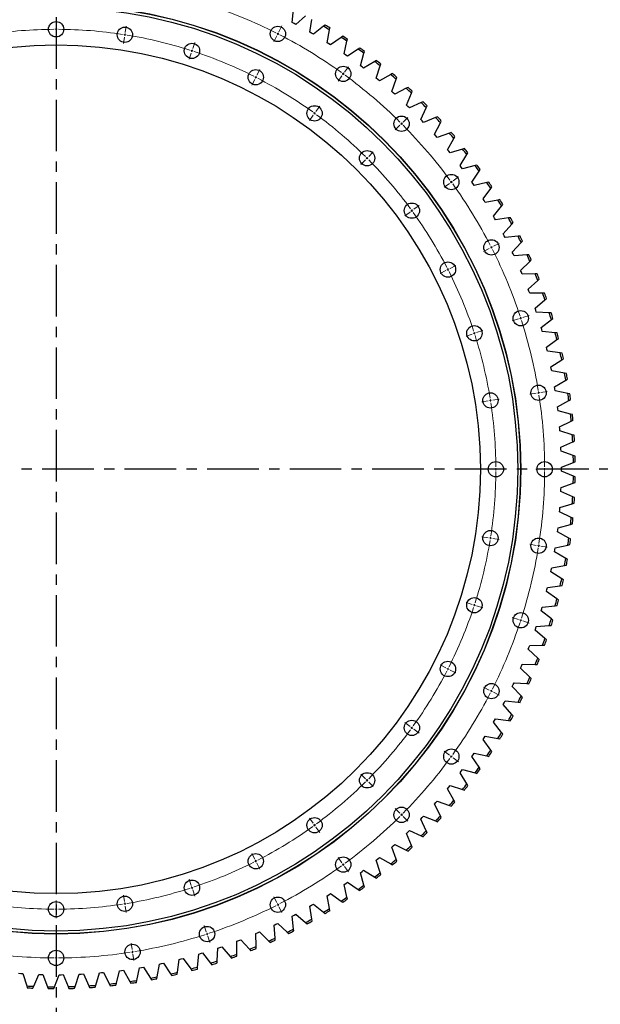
# Model space of a CAD drawing. Header units: millimetres. Extents: x -231 to 12958, y 35484 to 46070.
# Tile 2 of 16: x 2861 to 4111, y 36739 to 38859. Entities that reach past the tile are written whole.
import ezdxf

# ---------------------------------------------------------------- set-up
doc = ezdxf.new("R2010")
doc.units = ezdxf.units.MM
doc.header["$LTSCALE"] = 50
doc.linetypes.add('CENTER', pattern=[10.16, 6.35, -1.27, 1.27, -1.27])

msp = doc.modelspace()

# ---------------------------------------------------------------- linework, layer by layer
at = {"linetype": 'CENTER', "ltscale": 0.35}
for p, q in [((2939, 39220.4), (2939, 36561.8)), ((4264.7, 37891.1), (1613.3, 37891.1))]:
    msp.add_line(p, q, dxfattribs=at)
at = {"color": 7, "linetype": 'Continuous', "lineweight": 25}
for p, q in [((3447.7, 38853.5), (3450.8, 38881.2)), ((3451.6, 38851.4), (3447.7, 38853.5)), ((3455.4, 38849.3), (3451.6, 38851.4)), ((3476.7, 38867.4), (3455.4, 38849.3)), ((3485.8, 38832.4), (3490, 38859.9)), ((3489.6, 38830.2), (3485.8, 38832.4)), ((3493.4, 38827.9), (3489.6, 38830.2)), ((3515.4, 38845.1), (3493.4, 38827.9)), ((3518.7, 38847.7), (3515.4, 38845.1)), ((3523, 38809.7), (3528.3, 38837.1)), ((3528.3, 38837.1), (3529.1, 38841.3)), ((3526.7, 38807.4), (3523, 38809.7)), ((3530.4, 38805), (3526.7, 38807.4)), ((3553.1, 38821.2), (3530.4, 38805)), ((3556.6, 38823.7), (3553.1, 38821.2)), ((3559.3, 38785.6), (3565.7, 38812.8)), ((3565.7, 38812.8), (3566.7, 38817)), ((3562.9, 38783.1), (3559.3, 38785.6)), ((3589.8, 38795.9), (3566.5, 38780.6)), ((3593.4, 38798.3), (3589.8, 38795.9)), ((3594.6, 38760.1), (3602.1, 38787)), ((3602.1, 38787), (3603.2, 38791.1)), ((3566.5, 38780.6), (3562.9, 38783.1)), ((3625.5, 38769.2), (3601.6, 38754.8)), ((3629.2, 38771.4), (3625.5, 38769.2)), ((3598.1, 38757.5), (3594.6, 38760.1)), ((3601.6, 38754.8), (3598.1, 38757.5)), ((3628.8, 38733.2), (3637.4, 38759.7)), ((3637.4, 38759.7), (3638.7, 38763.8)), ((3663.8, 38743.1), (3660.1, 38741)), ((3632.2, 38730.4), (3628.8, 38733.2)), ((3635.6, 38727.6), (3632.2, 38730.4)), ((3660.1, 38741), (3635.6, 38727.6)), ((3662, 38704.9), (3671.6, 38731.1)), ((3671.6, 38731.1), (3673.1, 38735.1)), ((3665.3, 38702), (3662, 38704.9)), ((3668.5, 38699), (3665.3, 38702)), ((3693.5, 38711.5), (3668.5, 38699)), ((3697.3, 38713.4), (3693.5, 38711.5)), ((3693.9, 38675.3), (3704.6, 38701.1)), ((3704.6, 38701.1), (3706.2, 38705.1)), ((3725.7, 38680.6), (3700.3, 38669.2)), ((3729.6, 38682.4), (3725.7, 38680.6)), ((3697.1, 38672.3), (3693.9, 38675.3)), ((3700.3, 38669.2), (3697.1, 38672.3)), ((3724.7, 38644.5), (3736.4, 38669.8)), ((3736.4, 38669.8), (3738.2, 38673.7)), ((3727.8, 38641.3), (3724.7, 38644.5)), ((3730.8, 38638.1), (3727.8, 38641.3)), ((3756.7, 38648.5), (3730.8, 38638.1)), ((3754.2, 38612.5), (3766.9, 38637.3)), ((3760.6, 38650.1), (3756.7, 38648.5)), ((3766.9, 38637.3), (3768.9, 38641.1)), ((3790.4, 38616.6), (3786.3, 38615.2)), ((3757.2, 38609.2), (3754.2, 38612.5)), ((3760, 38605.8), (3757.2, 38609.2)), ((3786.3, 38615.2), (3760, 38605.8)), ((3782.4, 38579.3), (3796.1, 38603.6)), ((3796.1, 38603.6), (3798.2, 38607.3)), ((3785.2, 38575.8), (3782.4, 38579.3)), ((3788, 38572.4), (3785.2, 38575.8)), ((3814.6, 38580.7), (3788, 38572.4)), ((3818.7, 38582), (3814.6, 38580.7)), ((3809.3, 38545), (3823.9, 38568.7)), ((3823.9, 38568.7), (3826.2, 38572.4)), ((3811.9, 38541.4), (3809.3, 38545)), ((3814.6, 38537.9), (3811.9, 38541.4)), ((3841.5, 38545.1), (3814.6, 38537.9)), ((3834.8, 38509.6), (3850.3, 38532.8)), ((3845.6, 38546.2), (3841.5, 38545.1)), ((3850.3, 38532.8), (3852.7, 38536.3)), ((3837.3, 38506), (3834.8, 38509.6)), ((3839.7, 38502.4), (3837.3, 38506)), ((3867, 38508.5), (3839.7, 38502.4)), ((3858.8, 38473.3), (3875.3, 38495.8)), ((3871.1, 38509.4), (3867, 38508.5)), ((3875.3, 38495.8), (3877.8, 38499.2)), ((3861.2, 38469.6), (3858.8, 38473.3)), ((3863.5, 38465.8), (3861.2, 38469.6)), ((3890.9, 38470.9), (3863.5, 38465.8)), ((3895.1, 38471.7), (3890.9, 38470.9)), ((3881.4, 38436), (3898.7, 38457.8)), ((3898.7, 38457.8), (3901.4, 38461.2)), ((3883.6, 38432.2), (3881.4, 38436)), ((3885.7, 38428.4), (3883.6, 38432.2)), ((3913.4, 38432.3), (3885.7, 38428.4)), ((3917.6, 38432.9), (3913.4, 38432.3)), ((3902.4, 38397.9), (3920.6, 38419)), ((3920.6, 38419), (3923.4, 38422.2)), ((3904.5, 38394), (3902.4, 38397.9)), ((3906.5, 38390.1), (3904.5, 38394)), ((3934.2, 38392.9), (3906.5, 38390.1)), ((3938.5, 38393.4), (3934.2, 38392.9)), ((3921.9, 38358.9), (3941, 38379.3)), ((3941, 38379.3), (3943.9, 38382.4)), ((3923.8, 38355), (3921.9, 38358.9)), ((3925.7, 38351), (3923.8, 38355)), ((3953.5, 38352.7), (3925.7, 38351)), ((3957.8, 38353), (3953.5, 38352.7)), ((3959.7, 38338.8), (3962.8, 38341.8)), ((3939.8, 38319.2), (3959.7, 38338.8)), ((3941.6, 38315.2), (3939.8, 38319.2)), ((3943.3, 38311.1), (3941.6, 38315.2)), ((3971.2, 38311.7), (3943.3, 38311.1)), ((3975.5, 38311.8), (3971.2, 38311.7)), ((3976.8, 38297.6), (3980, 38300.5)), ((3956.2, 38278.8), (3976.8, 38297.6)), ((3957.7, 38274.7), (3956.2, 38278.8)), ((3959.3, 38270.6), (3957.7, 38274.7)), ((3987.2, 38270.1), (3959.3, 38270.6)), ((3970.9, 38237.8), (3992.2, 38255.8)), ((3991.5, 38270), (3987.2, 38270.1)), ((3992.2, 38255.8), (3995.5, 38258.5)), ((3972.3, 38233.7), (3970.9, 38237.8)), ((3973.6, 38229.5), (3972.3, 38233.7)), ((4001.5, 38227.9), (3973.6, 38229.5)), ((3983.9, 38196.3), (4006, 38213.3)), ((4005.8, 38227.6), (4001.5, 38227.9)), ((4006, 38213.3), (4009.4, 38216)), ((3985.2, 38192), (3983.9, 38196.3)), ((3986.4, 38187.8), (3985.2, 38192)), ((4014.1, 38185.1), (3986.4, 38187.8)), ((4018.4, 38184.7), (4014.1, 38185.1)), ((4018, 38170.4), (4021.5, 38172.9)), ((3995.3, 38154.2), (4018, 38170.4)), ((3996.4, 38150), (3995.3, 38154.2)), ((3997.4, 38145.7), (3996.4, 38150)), ((4025, 38141.8), (3997.4, 38145.7)), ((4029.3, 38141.2), (4025, 38141.8)), ((4028.3, 38127), (4031.9, 38129.3)), ((4005, 38111.7), (4028.3, 38127)), ((4005.9, 38107.4), (4005, 38111.7)), ((4006.7, 38103.1), (4005.9, 38107.4)), ((4034.2, 38098.2), (4006.7, 38103.1)), ((4038.4, 38097.4), (4034.2, 38098.2)), ((4013, 38068.9), (4036.9, 38083.2)), ((4013.7, 38064.6), (4013, 38068.9)), ((4014.4, 38060.2), (4013.7, 38064.6)), ((4036.9, 38083.2), (4040.6, 38085.4)), ((4041.6, 38054.2), (4014.4, 38060.2)), ((4045.8, 38053.3), (4041.6, 38054.2)), ((4019.2, 38025.8), (4043.7, 38039.1)), ((4019.8, 38021.4), (4019.2, 38025.8)), ((4043.7, 38039.1), (4047.5, 38041.2)), ((4020.3, 38017.1), (4019.8, 38021.4)), ((4047.2, 38009.9), (4020.3, 38017.1)), ((4051.4, 38008.9), (4047.2, 38009.9)), ((4023.7, 37982.5), (4048.8, 37994.8)), ((4024.1, 37978.1), (4023.7, 37982.5)), ((4048.8, 37994.8), (4052.6, 37996.7)), ((4024.4, 37973.7), (4024.1, 37978.1)), ((4051.1, 37965.5), (4024.4, 37973.7)), ((4055.2, 37964.3), (4051.1, 37965.5)), ((4026.5, 37939), (4052, 37950.3)), ((4026.7, 37934.6), (4026.5, 37939)), ((4052, 37950.3), (4055.9, 37952.1)), ((4026.9, 37930.2), (4026.7, 37934.6)), ((4053.2, 37921), (4026.9, 37930.2)), ((4057.2, 37919.5), (4053.2, 37921)), ((4027.6, 37895.5), (4053.5, 37905.8)), ((4027.6, 37891.1), (4027.6, 37895.5)), ((4053.5, 37905.8), (4057.5, 37907.3)), ((4027.6, 37886.7), (4027.6, 37891.1)), ((4053.5, 37876.4), (4027.6, 37886.7)), ((4057.5, 37874.8), (4053.5, 37876.4)), ((4026.9, 37851.9), (4053.2, 37861.2)), ((4053.2, 37861.2), (4057.2, 37862.6)), ((4026.5, 37843.1), (4026.7, 37847.5)), ((4052, 37831.8), (4026.5, 37843.1)), ((4026.7, 37847.5), (4026.9, 37851.9)), ((4055.9, 37830), (4052, 37831.8)), ((4024.4, 37808.4), (4051.1, 37816.6)), ((4051.1, 37816.6), (4055.2, 37817.9)), ((4023.7, 37799.6), (4024.1, 37804)), ((4048.8, 37787.3), (4023.7, 37799.6)), ((4024.1, 37804), (4024.4, 37808.4)), ((4020.3, 37765.1), (4047.2, 37772.2)), ((4047.2, 37772.2), (4051.4, 37773.3)), ((4052.6, 37785.4), (4048.8, 37787.3)), ((4019.2, 37756.3), (4019.8, 37760.7)), ((4043.7, 37743), (4019.2, 37756.3)), ((4019.8, 37760.7), (4020.3, 37765.1)), ((4014.4, 37721.9), (4041.6, 37727.9)), ((4041.6, 37727.9), (4045.8, 37728.9)), ((4047.5, 37740.9), (4043.7, 37743)), ((4013, 37713.2), (4013.7, 37717.5)), ((4036.9, 37698.9), (4013, 37713.2)), ((4013.7, 37717.5), (4014.4, 37721.9)), ((4006.7, 37679), (4034.2, 37683.9)), ((4034.2, 37683.9), (4038.4, 37684.7)), ((4040.6, 37696.7), (4036.9, 37698.9)), ((4005, 37670.4), (4005.9, 37674.7)), ((4028.3, 37655.1), (4005, 37670.4)), ((4005.9, 37674.7), (4006.7, 37679)), ((3997.4, 37636.5), (4025, 37640.3)), ((4025, 37640.3), (4029.3, 37640.9)), ((4031.9, 37652.8), (4028.3, 37655.1)), ((3995.3, 37627.9), (3996.4, 37632.2)), ((4018, 37611.7), (3995.3, 37627.9)), ((3996.4, 37632.2), (3997.4, 37636.5)), ((4021.5, 37609.2), (4018, 37611.7)), ((3983.9, 37585.8), (3985.2, 37590.1)), ((4006, 37568.8), (3983.9, 37585.8)), ((3985.2, 37590.1), (3986.4, 37594.3)), ((3986.4, 37594.3), (4014.1, 37597)), ((4014.1, 37597), (4018.4, 37597.5)), ((4009.4, 37566.2), (4006, 37568.8)), ((3970.9, 37544.3), (3972.3, 37548.5)), ((3992.2, 37526.3), (3970.9, 37544.3)), ((3972.3, 37548.5), (3973.6, 37552.6)), ((3973.6, 37552.6), (4001.5, 37554.3)), ((4001.5, 37554.3), (4005.8, 37554.5)), ((3995.5, 37523.6), (3992.2, 37526.3)), ((3956.2, 37503.3), (3957.7, 37507.4)), ((3976.8, 37484.5), (3956.2, 37503.3)), ((3957.7, 37507.4), (3959.3, 37511.5)), ((3959.3, 37511.5), (3987.2, 37512)), ((3987.2, 37512), (3991.5, 37512.1)), ((3941.6, 37466.9), (3943.3, 37471)), ((3943.3, 37471), (3971.2, 37470.4)), ((3980, 37481.6), (3976.8, 37484.5)), ((3939.8, 37462.9), (3941.6, 37466.9)), ((3959.7, 37443.3), (3939.8, 37462.9)), ((3971.2, 37470.4), (3975.5, 37470.3)), ((3923.8, 37427.2), (3925.7, 37431.2)), ((3925.7, 37431.2), (3953.5, 37429.4)), ((3953.5, 37429.4), (3957.8, 37429.2)), ((3962.8, 37440.3), (3959.7, 37443.3)), ((3921.9, 37423.2), (3923.8, 37427.2)), ((3941, 37402.8), (3921.9, 37423.2)), ((3902.4, 37384.2), (3904.5, 37388.1)), ((3904.5, 37388.1), (3906.5, 37392.1)), ((3906.5, 37392.1), (3934.2, 37389.2)), ((3934.2, 37389.2), (3938.5, 37388.8)), ((3943.9, 37399.7), (3941, 37402.8)), ((3920.6, 37363.1), (3902.4, 37384.2)), ((3881.4, 37346.1), (3883.6, 37349.9)), ((3898.7, 37324.3), (3881.4, 37346.1)), ((3883.6, 37349.9), (3885.7, 37353.7)), ((3885.7, 37353.7), (3913.4, 37349.8)), ((3913.4, 37349.8), (3917.6, 37349.2)), ((3923.4, 37359.9), (3920.6, 37363.1)), ((3901.4, 37320.9), (3898.7, 37324.3)), ((3858.8, 37308.8), (3861.2, 37312.6)), ((3875.3, 37286.3), (3858.8, 37308.8)), ((3861.2, 37312.6), (3863.5, 37316.3)), ((3863.5, 37316.3), (3890.9, 37311.2)), ((3890.9, 37311.2), (3895.1, 37310.5)), ((3877.8, 37282.9), (3875.3, 37286.3)), ((3834.8, 37272.5), (3837.3, 37276.1)), ((3850.3, 37249.4), (3834.8, 37272.5)), ((3837.3, 37276.1), (3839.7, 37279.8)), ((3839.7, 37279.8), (3867, 37273.6)), ((3867, 37273.6), (3871.1, 37272.7)), ((3809.3, 37237.2), (3811.9, 37240.7)), ((3811.9, 37240.7), (3814.6, 37244.2)), ((3814.6, 37244.2), (3841.5, 37237)), ((3852.7, 37245.8), (3850.3, 37249.4)), ((3823.9, 37213.4), (3809.3, 37237.2)), ((3841.5, 37237), (3845.6, 37235.9)), ((3782.4, 37202.9), (3785.2, 37206.3)), ((3796.1, 37178.5), (3782.4, 37202.9)), ((3785.2, 37206.3), (3788, 37209.7)), ((3788, 37209.7), (3814.6, 37201.4)), ((3814.6, 37201.4), (3818.7, 37200.1)), ((3826.2, 37209.8), (3823.9, 37213.4)), ((3757.2, 37173), (3760, 37176.3)), ((3760, 37176.3), (3786.3, 37166.9)), ((3798.2, 37174.8), (3796.1, 37178.5)), ((3754.2, 37169.7), (3757.2, 37173)), ((3766.9, 37144.8), (3754.2, 37169.7)), ((3786.3, 37166.9), (3790.4, 37165.5)), ((3724.7, 37137.6), (3727.8, 37140.8)), ((3736.4, 37112.3), (3724.7, 37137.6)), ((3727.8, 37140.8), (3730.8, 37144)), ((3730.8, 37144), (3756.7, 37133.6)), ((3756.7, 37133.6), (3760.6, 37132)), ((3768.9, 37141), (3766.9, 37144.8)), ((3697.1, 37109.8), (3700.3, 37112.9)), ((3700.3, 37112.9), (3725.7, 37101.5)), ((3738.2, 37108.4), (3736.4, 37112.3)), ((3693.9, 37106.8), (3697.1, 37109.8)), ((3704.6, 37081), (3693.9, 37106.8)), ((3725.7, 37101.5), (3729.6, 37099.7)), ((3662, 37077.2), (3665.3, 37080.1)), ((3671.6, 37051), (3662, 37077.2)), ((3665.3, 37080.1), (3668.5, 37083.1)), ((3668.5, 37083.1), (3693.5, 37070.6)), ((3693.5, 37070.6), (3697.3, 37068.7)), ((3706.2, 37077.1), (3704.6, 37081)), ((3628.8, 37048.9), (3632.2, 37051.7)), ((3637.4, 37022.4), (3628.8, 37048.9)), ((3632.2, 37051.7), (3635.6, 37054.6)), ((3635.6, 37054.6), (3660.1, 37041.1)), ((3673.1, 37047), (3671.6, 37051)), ((3598.1, 37024.7), (3601.6, 37027.4)), ((3601.6, 37027.4), (3625.5, 37012.9)), ((3660.1, 37041.1), (3663.8, 37039.1)), ((3594.6, 37022), (3598.1, 37024.7)), ((3602.1, 36995.1), (3594.6, 37022)), ((3625.5, 37012.9), (3629.2, 37010.7)), ((3638.7, 37018.3), (3637.4, 37022.4)), ((3559.3, 36996.5), (3562.9, 36999)), ((3565.7, 36969.3), (3559.3, 36996.5)), ((3562.9, 36999), (3566.5, 37001.5)), ((3566.5, 37001.5), (3589.8, 36986.2)), ((3589.8, 36986.2), (3593.4, 36983.8)), ((3603.2, 36991), (3602.1, 36995.1)), ((3523, 36972.4), (3526.7, 36974.7)), ((3528.3, 36945), (3523, 36972.4)), ((3526.7, 36974.7), (3530.4, 36977.1)), ((3530.4, 36977.1), (3553.1, 36960.9)), ((3566.7, 36965.2), (3565.7, 36969.3)), ((3485.8, 36949.8), (3489.6, 36952)), ((3490, 36922.2), (3485.8, 36949.8)), ((3489.6, 36952), (3493.4, 36954.2)), ((3493.4, 36954.2), (3515.4, 36937)), ((3529.1, 36940.8), (3528.3, 36945)), ((3553.1, 36960.9), (3556.6, 36958.4)), ((3447.7, 36928.6), (3451.6, 36930.7)), ((3450.8, 36900.9), (3447.7, 36928.6)), ((3451.6, 36930.7), (3455.4, 36932.8)), ((3455.4, 36932.8), (3476.7, 36914.8)), ((3490.6, 36917.9), (3490, 36922.2)), ((3515.4, 36937), (3518.7, 36934.4)), ((3408.8, 36909.1), (3412.7, 36911)), ((3410.8, 36881.2), (3408.8, 36909.1)), ((3412.7, 36911), (3416.7, 36912.9)), ((3416.7, 36912.9), (3437.2, 36894)), ((3451.3, 36896.7), (3450.8, 36900.9)), ((3476.7, 36914.8), (3480, 36912)), ((3332.8, 36876.2), (3336.9, 36877.8)), ((3336.9, 36877.8), (3355.9, 36857.4)), ((3369.1, 36891), (3373.1, 36892.8)), ((3370, 36863.2), (3369.1, 36891)), ((3373.1, 36892.8), (3377.2, 36894.6)), ((3377.2, 36894.6), (3397, 36874.9)), ((3411.1, 36877), (3410.8, 36881.2)), ((3437.2, 36894), (3440.4, 36891.1)), ((3286.4, 36832), (3287.8, 36859.9)), ((3287.8, 36859.9), (3291.9, 36861.3)), ((3291.9, 36861.3), (3296.1, 36862.7)), ((3296.1, 36862.7), (3314.2, 36841.5)), ((3328.5, 36846.7), (3328.7, 36874.6)), ((3328.7, 36874.6), (3332.8, 36876.2)), ((3355.9, 36857.4), (3358.8, 36854.2)), ((3370.1, 36858.9), (3370, 36863.2)), ((3397, 36874.9), (3400, 36871.9)), ((3200.6, 36807.6), (3204.2, 36835.3)), ((3204.2, 36835.3), (3208.5, 36836.3)), ((3208.5, 36836.3), (3212.7, 36837.5)), ((3212.7, 36837.5), (3229.1, 36814.9)), ((3243.8, 36818.9), (3246.2, 36846.7)), ((3246.2, 36846.7), (3250.4, 36848)), ((3250.4, 36848), (3254.7, 36849.3)), ((3254.7, 36849.3), (3271.9, 36827.3)), ((3314.2, 36841.5), (3317, 36838.3)), ((3328.5, 36842.5), (3328.5, 36846.7)), ((3113.2, 36790.2), (3118.9, 36817.5)), ((3118.9, 36817.5), (3123.3, 36818.2)), ((3123.3, 36818.2), (3127.6, 36818.9)), ((3127.6, 36818.9), (3142.1, 36795.1)), ((3157.1, 36798), (3161.7, 36825.5)), ((3161.7, 36825.5), (3166, 36826.4)), ((3166, 36826.4), (3170.3, 36827.3)), ((3170.3, 36827.3), (3185.8, 36804.1)), ((3229.1, 36814.9), (3231.6, 36811.4)), ((3243.4, 36814.7), (3243.8, 36818.9)), ((3271.9, 36827.3), (3274.6, 36824)), ((3286.2, 36827.7), (3286.4, 36832)), ((2858.4, 36805.5), (2862.8, 36805.1)), ((2862.8, 36805.1), (2867.2, 36804.9)), ((2867.2, 36804.9), (2875.7, 36778.3)), ((2890.9, 36777.5), (2901.9, 36803.1)), ((2901.9, 36803.1), (2906.3, 36803)), ((2906.3, 36803), (2910.7, 36802.8)), ((2910.7, 36802.8), (2920.3, 36776.6)), ((2935.5, 36776.5), (2945.5, 36802.5)), ((2945.5, 36802.5), (2949.9, 36802.5)), ((2949.9, 36802.5), (2954.3, 36802.6)), ((2954.3, 36802.6), (2964.9, 36776.8)), ((2980.1, 36777.2), (2989, 36803.6)), ((2989, 36803.6), (2993.4, 36803.8)), ((2993.4, 36803.8), (2997.8, 36804.1)), ((2997.8, 36804.1), (3009.4, 36778.7)), ((3024.6, 36779.8), (3032.5, 36806.5)), ((3032.5, 36806.5), (3036.9, 36806.9)), ((3036.9, 36806.9), (3041.3, 36807.3)), ((3041.3, 36807.3), (3053.9, 36782.4)), ((3069, 36784.1), (3075.8, 36811.1)), ((3075.8, 36811.1), (3080.2, 36811.7)), ((3080.2, 36811.7), (3084.6, 36812.3)), ((3084.6, 36812.3), (3098.1, 36787.9)), ((3142.1, 36795.1), (3144.4, 36791.5)), ((3156.4, 36793.8), (3157.1, 36798)), ((3185.8, 36804.1), (3188.2, 36800.6)), ((3200.1, 36803.4), (3200.6, 36807.6)), ((2875.7, 36778.3), (2877, 36774.2)), ((2889.2, 36773.6), (2890.9, 36777.5)), ((2920.3, 36776.6), (2921.7, 36772.6)), ((2933.9, 36772.5), (2935.5, 36776.5)), ((2964.9, 36776.8), (2966.5, 36772.8)), ((2978.7, 36773.2), (2980.1, 36777.2)), ((3009.4, 36778.7), (3011.2, 36774.8)), ((3023.4, 36775.6), (3024.6, 36779.8)), ((3053.9, 36782.4), (3055.8, 36778.6)), ((3067.9, 36779.9), (3069, 36784.1)), ((3098.1, 36787.9), (3100.2, 36784.1)), ((3112.3, 36786), (3113.2, 36790.2))]:
    msp.add_line(p, q, dxfattribs=at)
at = {"color": 0, "linetype": 'Continuous', "lineweight": 18}
for p, q in [((2939, 38843.6), (2939, 38857.6)), ((2939, 38838.6), (2939, 38841.1)), ((2939, 38838.6), (2939, 38836.1)), ((2939, 38833.6), (2939, 38819.6)), ((3087.2, 38826.9), (3087.6, 38829.4)), ((3088, 38831.8), (3090.2, 38845.7)), ((3416.8, 38828.8), (3415.7, 38826.6)), ((3416.8, 38828.8), (3418, 38831.1)), ((3419.1, 38833.3), (3425.5, 38845.8)), ((3086.4, 38822), (3084.3, 38808.1)), ((3087.2, 38826.9), (3086.8, 38824.4)), ((3233.3, 38796.9), (3237.7, 38810.3)), ((3414.6, 38824.4), (3408.2, 38811.9)), ((3230.3, 38787.4), (3225.9, 38774.1)), ((3231.8, 38792.2), (3231, 38789.8)), ((3231.8, 38792.2), (3232.6, 38794.6)), ((3371.4, 38739.7), (3377.8, 38752.2)), ((3557.7, 38742.6), (3559.1, 38744.6)), ((3560.6, 38746.6), (3568.8, 38757.9)), ((3366.9, 38730.8), (3360.5, 38718.4)), ((3369.2, 38735.3), (3368, 38733.1)), ((3369.2, 38735.3), (3370.3, 38737.5)), ((3554.7, 38738.5), (3546.5, 38727.2)), ((3557.7, 38742.6), (3556.2, 38740.5)), ((3495.9, 38657.6), (3497.4, 38659.6)), ((3498.9, 38661.6), (3507.1, 38673)), ((3493, 38653.6), (3484.8, 38642.2)), ((3495.9, 38657.6), (3494.5, 38655.6)), ((3683.2, 38635.3), (3685, 38637.1)), ((3686.8, 38638.8), (3696.7, 38648.7)), ((3679.7, 38631.8), (3669.8, 38621.9)), ((3683.2, 38635.3), (3681.5, 38633.5)), ((3612.5, 38564.6), (3622.4, 38574.5)), ((3605.5, 38557.5), (3595.6, 38547.6)), ((3609, 38561), (3607.2, 38559.3)), ((3609, 38561), (3610.8, 38562.8)), ((3790.5, 38509.7), (3792.5, 38511.2)), ((3794.5, 38512.6), (3805.9, 38520.9)), ((3786.5, 38506.8), (3775.1, 38498.5)), ((3790.5, 38509.7), (3788.5, 38508.2)), ((3705.5, 38448), (3703.5, 38446.5)), ((3705.5, 38448), (3707.6, 38449.5)), ((3709.6, 38450.9), (3720.9, 38459.2)), ((3701.5, 38445), (3690.2, 38436.8)), ((3872.3, 38366.6), (3859.9, 38360.3)), ((3876.8, 38368.9), (3874.6, 38367.8)), ((3876.8, 38368.9), (3879, 38370)), ((3881.2, 38371.2), (3893.7, 38377.5)), ((3778.8, 38318.9), (3766.3, 38312.6)), ((3783.2, 38321.2), (3781, 38320.1)), ((3783.2, 38321.2), (3785.5, 38322.4)), ((3787.7, 38323.5), (3800.2, 38329.8)), ((3935.2, 38214.8), (3921.9, 38210.4)), ((3940, 38216.3), (3937.6, 38215.5)), ((3940, 38216.3), (3942.4, 38217.1)), ((3944.7, 38217.8), (3958.1, 38222.2)), ((3835.4, 38182.3), (3822.1, 38178)), ((3840.1, 38183.9), (3837.8, 38183.1)), ((3840.1, 38183.9), (3842.5, 38184.6)), ((3844.9, 38185.4), (3858.2, 38189.7)), ((3973.6, 38054.9), (3959.8, 38052.7)), ((3978.5, 38055.7), (3976.1, 38055.3)), ((3978.5, 38055.7), (3981, 38056.1)), ((3983.5, 38056.5), (3997.3, 38058.7)), ((3869.9, 38038.5), (3856.1, 38036.3)), ((3874.8, 38039.3), (3872.4, 38038.9)), ((3874.8, 38039.3), (3877.3, 38039.7)), ((3879.8, 38040.1), (3893.6, 38042.3)), ((3881.5, 37891.1), (3867.5, 37891.1)), ((3886.5, 37891.1), (3884, 37891.1)), ((3886.5, 37891.1), (3889, 37891.1)), ((3891.5, 37891.1), (3905.5, 37891.1)), ((3986.5, 37891.1), (3972.5, 37891.1)), ((3991.5, 37891.1), (3989, 37891.1)), ((3991.5, 37891.1), (3994, 37891.1)), ((3996.5, 37891.1), (4010.5, 37891.1)), ((3869.9, 37743.6), (3856.1, 37745.8)), ((3874.8, 37742.8), (3872.4, 37743.2)), ((3874.8, 37742.8), (3877.3, 37742.4)), ((3879.8, 37742.1), (3893.6, 37739.9)), ((3973.6, 37727.2), (3959.8, 37729.4)), ((3978.5, 37726.4), (3976.1, 37726.8)), ((3978.5, 37726.4), (3981, 37726)), ((3983.5, 37725.6), (3997.3, 37723.4)), ((3835.4, 37599.8), (3822.1, 37604.1)), ((3840.1, 37598.3), (3837.8, 37599)), ((3840.1, 37598.3), (3842.5, 37597.5)), ((3844.9, 37596.7), (3858.2, 37592.4)), ((3935.2, 37567.4), (3921.9, 37571.7)), ((3940, 37565.8), (3937.6, 37566.6)), ((3940, 37565.8), (3942.4, 37565)), ((3944.7, 37564.3), (3958.1, 37559.9)), ((3778.8, 37463.2), (3766.3, 37469.5)), ((3783.2, 37460.9), (3781, 37462)), ((3783.2, 37460.9), (3785.5, 37459.8)), ((3787.7, 37458.6), (3800.2, 37452.3)), ((3872.3, 37415.5), (3859.9, 37421.9)), ((3876.8, 37413.2), (3874.6, 37414.4)), ((3876.8, 37413.2), (3879, 37412.1)), ((3881.2, 37411), (3893.7, 37404.6)), ((3701.5, 37337.1), (3690.2, 37345.3)), ((3705.5, 37334.1), (3703.5, 37335.6)), ((3705.5, 37334.1), (3707.6, 37332.7)), ((3709.6, 37331.2), (3720.9, 37323)), ((3786.5, 37275.4), (3775.1, 37283.6)), ((3790.5, 37272.4), (3788.5, 37273.9)), ((3790.5, 37272.4), (3792.5, 37270.9)), ((3794.5, 37269.5), (3805.9, 37261.2)), ((3605.5, 37224.6), (3595.6, 37234.5)), ((3609, 37221.1), (3607.2, 37222.8)), ((3609, 37221.1), (3610.8, 37219.3)), ((3612.5, 37217.5), (3622.4, 37207.6)), ((3679.7, 37150.4), (3669.8, 37160.3)), ((3493, 37128.6), (3484.8, 37139.9)), ((3683.2, 37146.8), (3681.5, 37148.6)), ((3683.2, 37146.8), (3685, 37145.1)), ((3686.8, 37143.3), (3696.7, 37133.4)), ((3495.9, 37124.5), (3494.5, 37126.5)), ((3495.9, 37124.5), (3497.4, 37122.5)), ((3498.9, 37120.5), (3507.1, 37109.1)), ((3366.9, 37051.3), (3360.5, 37063.8)), ((3369.2, 37046.8), (3368, 37049.1)), ((3369.2, 37046.8), (3370.3, 37044.6)), ((3554.7, 37043.6), (3546.5, 37054.9)), ((3371.4, 37042.4), (3377.8, 37029.9)), ((3557.7, 37039.6), (3556.2, 37041.6)), ((3557.7, 37039.6), (3559.1, 37037.5)), ((3560.6, 37035.5), (3568.8, 37024.2)), ((3230.3, 36994.7), (3225.9, 37008)), ((3231.8, 36989.9), (3231, 36992.3)), ((3231.8, 36989.9), (3232.6, 36987.6)), ((3233.3, 36985.2), (3237.7, 36971.9)), ((2939, 36948.6), (2939, 36962.6)), ((3086.4, 36960.2), (3084.3, 36974)), ((3414.6, 36957.7), (3408.2, 36970.2)), ((2939, 36943.6), (2939, 36946.1)), ((2939, 36943.6), (2939, 36941.1)), ((3087.2, 36955.2), (3086.8, 36957.7)), ((3087.2, 36955.2), (3087.6, 36952.8)), ((3088, 36950.3), (3090.2, 36936.5)), ((3416.8, 36953.3), (3415.7, 36955.5)), ((3416.8, 36953.3), (3418, 36951)), ((3419.1, 36948.8), (3425.5, 36936.3)), ((2939, 36938.6), (2939, 36924.6)), ((3262.7, 36894.8), (3258.4, 36908.1)), ((3264.2, 36890.1), (3263.5, 36892.5)), ((3264.2, 36890.1), (3265, 36887.7)), ((3265.8, 36885.3), (3270.1, 36872)), ((2939, 36843.6), (2939, 36857.6)), ((3102.9, 36856.5), (3100.7, 36870.3)), ((2939, 36838.6), (2939, 36841.1)), ((2939, 36838.6), (2939, 36836.1)), ((3103.7, 36851.5), (3103.3, 36854)), ((3103.7, 36851.5), (3104, 36849)), ((3104.4, 36846.6), (3106.6, 36832.8)), ((2939, 36833.6), (2939, 36819.6))]:
    msp.add_line(p, q, dxfattribs=at)
at = {"color": 7, "linetype": 'Continuous', "lineweight": 25}
for centre, radius in [((2939, 37891.1), 1001), ((2939, 37891.1), 1000.5), ((2939, 37891.1), 994.5), ((2939, 38838.6), 16.5), ((3087.2, 38826.9), 16.5), ((3416.8, 38828.8), 16.5), ((3231.8, 38792.2), 16.5), ((2939, 37891.1), 914), ((3369.2, 38735.3), 16.5), ((3557.7, 38742.6), 16.5), ((3495.9, 38657.6), 16.5), ((3683.2, 38635.3), 16.5), ((3609, 38561), 16.5), ((3790.5, 38509.7), 16.5), ((3705.5, 38448), 16.5), ((3876.8, 38368.9), 16.5), ((3783.2, 38321.2), 16.5), ((3940, 38216.3), 16.5), ((3840.1, 38183.9), 16.5), ((3978.5, 38055.7), 16.5), ((3874.8, 38039.3), 16.5), ((3886.5, 37891.1), 16.5), ((3991.5, 37891.1), 16.5), ((3874.8, 37742.8), 16.5), ((3978.5, 37726.4), 16.5), ((3840.1, 37598.3), 16.5), ((3940, 37565.8), 16.5), ((3783.2, 37460.9), 16.5), ((3876.8, 37413.2), 16.5), ((3705.5, 37334.1), 16.5), ((3790.5, 37272.4), 16.5), ((3609, 37221.1), 16.5), ((3683.2, 37146.8), 16.5), ((3495.9, 37124.5), 16.5), ((3369.2, 37046.8), 16.5), ((3557.7, 37039.6), 16.5), ((3231.8, 36989.9), 16.5), ((3087.2, 36955.2), 16.5), ((3416.8, 36953.3), 16.5), ((2939, 36943.6), 16.5), ((3264.2, 36890.1), 16.5), ((3103.7, 36851.5), 16.5), ((2939, 36838.6), 16.5)]:
    msp.add_circle(centre, radius, dxfattribs=at)
at = {"color": 0, "linetype": 'Continuous', "lineweight": 18}
for radius, start, end in [(1052.5, 63.2722, 71.7278), (947.5, 90.3024, 98.6976), (947.5, 90, 90.1512), (947.5, 89.8488, 90), (947.5, 81.3024, 89.6976), (1052.5, 63, 63.1361), (1052.5, 62.8639, 63), (947.5, 81, 81.1512), (947.5, 80.8488, 81), (947.5, 72.3024, 80.6976), (1052.5, 54.2722, 62.7278), (947.5, 72, 72.1512), (947.5, 71.8488, 72), (947.5, 63.3024, 71.6976), (1052.5, 54, 54.1361), (947.5, 63, 63.1512), (947.5, 62.8488, 63), (947.5, 54.3024, 62.6976), (1052.5, 53.8639, 54), (1052.5, 45.2722, 53.7278), (947.5, 54, 54.1512), (947.5, 53.8488, 54), (947.5, 45.3024, 53.6976), (1052.5, 45, 45.1361), (1052.5, 44.8639, 45), (1052.5, 36.2722, 44.7278), (947.5, 45, 45.1512), (947.5, 44.8488, 45), (947.5, 36.3024, 44.6976), (1052.5, 36, 36.1361), (1052.5, 35.8639, 36), (1052.5, 27.2722, 35.7278), (947.5, 36, 36.1512), (947.5, 35.8488, 36), (947.5, 27.3024, 35.6976), (1052.5, 27, 27.1361), (1052.5, 26.8639, 27), (1052.5, 18.2722, 26.7278), (947.5, 27, 27.1512), (947.5, 26.8488, 27), (947.5, 18.3024, 26.6976), (1052.5, 18, 18.1361), (1052.5, 17.8639, 18), (1052.5, 9.2722, 17.7278), (947.5, 18, 18.1512), (947.5, 17.8488, 18), (947.5, 9.3024, 17.6976), (1052.5, 9, 9.1361), (1052.5, 8.8639, 9), (1052.5, 0.2722, 8.7278), (947.5, 9, 9.1512), (947.5, 8.8488, 9), (947.5, 0.3024, 8.6976), (947.5, 351.3024, 359.6976), (947.5, 0, 0.1512), (947.5, 359.8488, 0), (1052.5, 351.2722, 359.7278), (1052.5, 0, 0.1361), (1052.5, 359.8639, 0), (947.5, 342.3024, 350.6976), (947.5, 350.8488, 351), (947.5, 351, 351.1512), (1052.5, 350.8639, 351), (1052.5, 351, 351.1361), (1052.5, 342.2722, 350.7278), (947.5, 341.8488, 342), (947.5, 342, 342.1512), (947.5, 333.3024, 341.6976), (1052.5, 333.2722, 341.7278), (1052.5, 341.8639, 342), (1052.5, 342, 342.1361), (947.5, 324.3024, 332.6976), (947.5, 332.8488, 333), (947.5, 333, 333.1512), (1052.5, 324.2722, 332.7278), (1052.5, 332.8639, 333), (1052.5, 333, 333.1361), (947.5, 315.3024, 323.6976), (947.5, 323.8488, 324), (947.5, 324, 324.1512), (1052.5, 315.2722, 323.7278), (1052.5, 323.8639, 324), (1052.5, 324, 324.1361), (947.5, 306.3024, 314.6976), (947.5, 314.8488, 315), (947.5, 315, 315.1512), (1052.5, 306.2722, 314.7278), (1052.5, 314.8639, 315), (1052.5, 315, 315.1361), (947.5, 297.3024, 305.6976), (947.5, 305.8488, 306), (947.5, 306, 306.1512), (947.5, 296.8488, 297), (947.5, 297, 297.1512), (947.5, 288.3024, 296.6976), (1052.5, 297.2722, 305.7278), (1052.5, 305.8639, 306), (1052.5, 306, 306.1361), (947.5, 279.3024, 287.6976), (947.5, 287.8488, 288), (947.5, 288, 288.1512), (947.5, 261.3024, 269.6976), (947.5, 269.8488, 270), (947.5, 270, 270.1512), (947.5, 270.3024, 278.6976), (947.5, 278.8488, 279), (947.5, 279, 279.1512), (1052.5, 288.2722, 296.7278), (1052.5, 296.8639, 297), (1052.5, 297, 297.1361), (1052.5, 279.2722, 287.7278), (1052.5, 287.8639, 288), (1052.5, 288, 288.1361), (1052.5, 261.2722, 269.7278), (1052.5, 269.8639, 270), (1052.5, 270, 270.1361), (1052.5, 270.2722, 278.7278), (1052.5, 278.8639, 279), (1052.5, 279, 279.1361)]:
    msp.add_arc((2939, 37891.1), radius, start, end, dxfattribs=at)
at = {"color": 7, "linetype": 'Continuous', "lineweight": 25}
for radius, start, end in [(1114.6, 58.0807, 58.8619), (1118.6, 58.159, 58.7837), (1114.6, 55.7877, 56.5689), (1118.6, 55.866, 56.4907), (1114.6, 53.4948, 54.2759), (1118.6, 53.573, 54.1977), (1114.6, 51.2018, 51.983), (1118.6, 51.28, 51.9047), (1118.6, 48.987, 49.6117), (1114.6, 48.9088, 49.69), (1114.6, 46.6158, 47.397), (1118.6, 46.694, 47.3187), (1114.6, 44.3228, 45.104), (1118.6, 44.401, 45.0257), (1114.6, 42.0298, 42.811), (1118.6, 42.108, 42.7327), (1118.6, 39.815, 40.4397), (1114.6, 39.7368, 40.518), (1114.6, 37.4438, 38.225), (1118.6, 37.5221, 38.1467), (1114.6, 35.1508, 35.932), (1118.6, 35.2291, 35.8537), (1114.6, 32.8578, 33.639), (1118.6, 32.9361, 33.5607), (1114.6, 30.5648, 31.346), (1118.6, 30.6431, 31.2678), (1114.6, 28.2718, 29.053), (1118.6, 28.3501, 28.9748), (1114.6, 25.9788, 26.76), (1118.6, 26.0571, 26.6818), (1114.6, 23.6858, 24.467), (1118.6, 23.7641, 24.3888), (1114.6, 21.3928, 22.174), (1118.6, 21.4711, 22.0958), (1114.6, 19.0998, 19.881), (1118.6, 19.1781, 19.8028), (1114.6, 16.8069, 17.5881), (1118.6, 16.8851, 17.5098), (1114.6, 14.5139, 15.2951), (1118.6, 14.5921, 15.2168), (1114.6, 12.2209, 13.0021), (1118.6, 12.2991, 12.9238), (1114.6, 9.9279, 10.7091), (1118.6, 10.0061, 10.6308), (1114.6, 7.6349, 8.4161), (1118.6, 7.7131, 8.3378), (1114.6, 5.3419, 6.1231), (1118.6, 5.4201, 6.0448), (1114.6, 3.0489, 3.8301), (1118.6, 3.1272, 3.7518), (1114.6, 0.7559, 1.5371), (1118.6, 0.8342, 1.4588), (1114.6, 358.4629, 359.2441), (1118.6, 358.5412, 359.1658), (1114.6, 356.1699, 356.9511), (1118.6, 356.2482, 356.8728), (1114.6, 353.8769, 354.6581), (1118.6, 353.9552, 354.5799), (1114.6, 351.5839, 352.3651), (1118.6, 351.6622, 352.2869), (1114.6, 349.2909, 350.0721), (1118.6, 349.3692, 349.9939), (1114.6, 346.9979, 347.7791), (1118.6, 347.0762, 347.7009), (1114.6, 344.7049, 345.4861), (1118.6, 344.7832, 345.4079), (1114.6, 342.4119, 343.1931), (1118.6, 342.4902, 343.1149), (1114.6, 340.119, 340.9002), (1118.6, 340.1972, 340.8219), (1114.6, 337.826, 338.6072), (1118.6, 337.9042, 338.5289), (1114.6, 335.533, 336.3142), (1118.6, 335.6112, 336.2359), (1114.6, 333.24, 334.0212), (1118.6, 333.3182, 333.9429), (1114.6, 330.947, 331.7282), (1118.6, 331.0252, 331.6499), (1114.6, 328.654, 329.4352), (1118.6, 328.7322, 329.3569), (1114.6, 326.361, 327.1422), (1118.6, 326.4393, 327.0639), (1114.6, 324.068, 324.8492), (1118.6, 324.1463, 324.7709), (1114.6, 321.775, 322.5562), (1118.6, 321.8533, 322.4779), (1114.6, 319.482, 320.2632), (1118.6, 319.5603, 320.185), (1114.6, 317.189, 317.9702), (1118.6, 317.2673, 317.892), (1114.6, 314.896, 315.6772), (1118.6, 314.9743, 315.599), (1114.6, 312.603, 313.3842), (1118.6, 312.6813, 313.306), (1114.6, 310.31, 311.0912), (1118.6, 310.3883, 311.013), (1114.6, 308.017, 308.7982), (1118.6, 308.0953, 308.72), (1114.6, 305.7241, 306.5052), (1118.6, 305.8023, 306.427), (1114.6, 303.4311, 304.2123), (1118.6, 303.5093, 304.134), (1114.6, 301.1381, 301.9193), (1118.6, 301.2163, 301.841), (1114.6, 298.8451, 299.6263), (1114.6, 296.5521, 297.3333), (1118.6, 298.9233, 299.548), (1114.6, 294.2591, 295.0403), (1118.6, 294.3373, 294.962), (1118.6, 296.6303, 297.255), (1114.6, 291.9661, 292.7473), (1118.6, 292.0443, 292.669), (1114.6, 289.6731, 290.4543), (1118.6, 289.7514, 290.376), (1114.6, 285.0871, 285.8683), (1118.6, 285.1654, 285.79), (1114.6, 287.3801, 288.1613), (1118.6, 287.4584, 288.083), (1114.6, 280.5011, 281.2823), (1118.6, 280.5794, 281.2041), (1114.6, 282.7941, 283.5753), (1118.6, 282.8724, 283.4971), (1114.6, 266.7432, 267.5244), (1118.6, 266.8214, 267.4461), (1114.6, 269.0362, 269.8174), (1118.6, 269.1144, 269.7391), (1114.6, 271.3291, 272.1103), (1118.6, 271.4074, 272.0321), (1114.6, 273.6221, 274.4033), (1118.6, 273.7004, 274.3251), (1114.6, 275.9151, 276.6963), (1118.6, 275.9934, 276.6181), (1114.6, 278.2081, 278.9893), (1118.6, 278.2864, 278.9111)]:
    msp.add_arc((2939, 37891.1), radius, start, end, dxfattribs=at)

doc.saveas('drawing.dxf')
